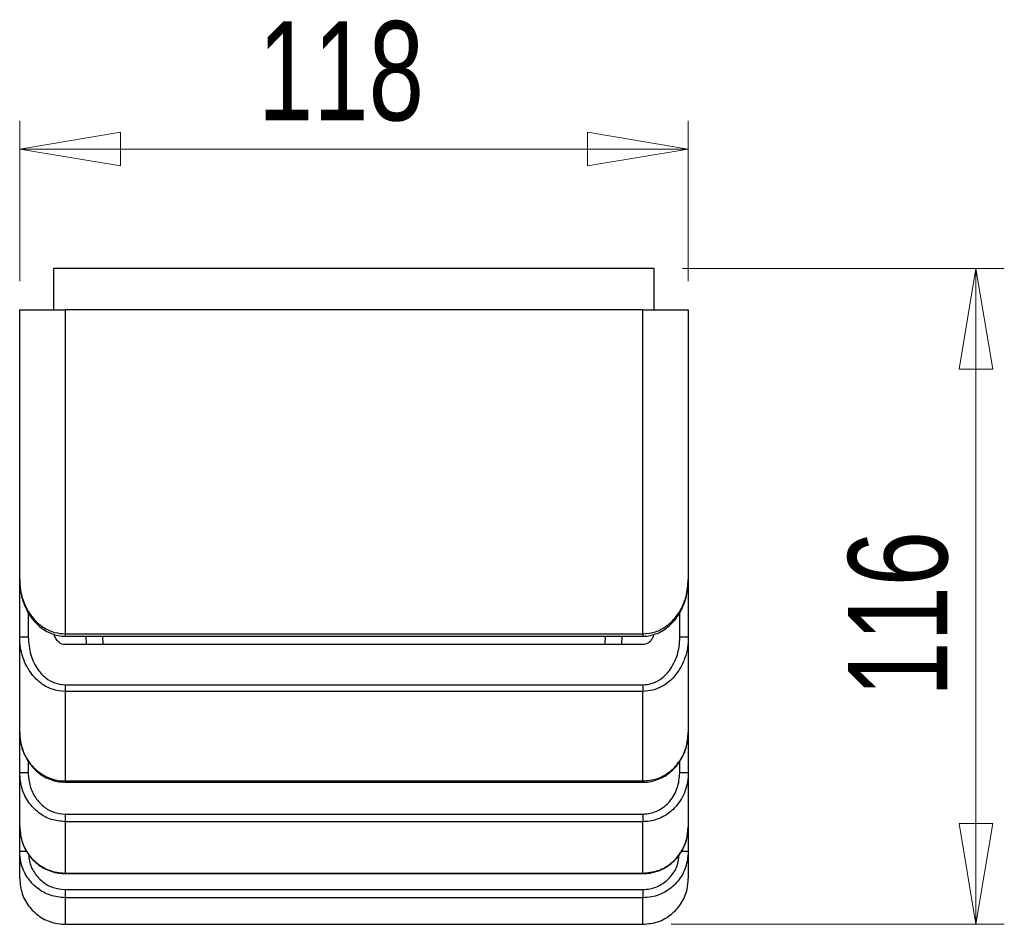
# Model space of a CAD drawing. Header units: millimetres. Extents: x 117 to 199, y 81 to 204.
# Tile 2 of 2: x 117 to 152, y 172 to 204. Entities that reach past the tile are written whole.
import ezdxf

# ---------------------------------------------------------------- set-up
doc = ezdxf.new("R2010")
doc.units = ezdxf.units.MM
doc.styles.add('SLDTEXTSTYLE0', font='TXT', dxfattribs={"width": 0.75})
doc.dimstyles.new('SLDDIMSTYLE0', dxfattribs={"dimtxt": 3.5, "dimasz": 3.556, "dimexe": 0, "dimexo": 0.0625, "dimgap": 0.875, "dimtad": 1, "dimdec": 0, "dimlfac": 5, "dimrnd": 1e-09, "dimzin": 12, "dimdsep": 46, "dimtxsty": 'SLDTEXTSTYLE0', "dimblk1": 'CLOSED', "dimblk2": 'CLOSED', "dimsah": 1, "dimcen": 0.09, "dimadec": 0, "dimazin": 3, "dimtfac": 1, "dimtdec": 0, "dimtofl": 0, "dimtmove": 0, "dimatfit": 3, "dimldrblk": 'CLOSED', "dimfxl": 0, "dimfrac": 2, "dimtolj": 1, "dimtzin": 12, "dimarcsym": 0})

# ---------------------------------------------------------------- blocks, each defined once
blk = doc.blocks.new('_Closed')
at = {"color": 0, "linetype": 'ByBlock', "lineweight": -2}
for p, q in [((-1, 0.166667), (0, 0)), ((-1, 0.166667), (-1, -0.166667)), ((0, 0), (-1, -0.166667)), ((0, 0), (-1, 0))]:
    blk.add_line(p, q, dxfattribs=at)
blk = doc.blocks.new('_D_1')
at = {"color": 7, "linetype": 'Continuous', "lineweight": 0}
for p, q in [((140.569, 195.559), (151.922, 195.559)), ((150.922, 195.559), (150.922, 172.421)), ((140.169, 172.421), (151.922, 172.421))]:
    blk.add_line(p, q, dxfattribs=at)
at = {"color": 7, "linetype": 'Continuous', "lineweight": 18, "xscale": 3.556, "yscale": 3.556}
for p, rotation in [((150.922, 195.559, -69.385), 90.0000000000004), ((150.922, 172.421, -69.385), 270.0000000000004)]:
    blk.add_blockref('_Closed', p, dxfattribs=dict(at, rotation=rotation))
at = {"color": 7, "linetype": 'Continuous', "lineweight": 18, "insert": (146.41, 180.44), "char_height": 3.5, "attachment_point": 1, "rotation": 90, "style": 'SLDTEXTSTYLE0'}
blk.add_mtext('116', dxfattribs=at)
blk = doc.blocks.new('_D_2')
at = {"color": 7, "linetype": 'Continuous', "lineweight": 0}
for p, q in [((117.169, 195.105), (117.169, 200.772)), ((140.769, 195.105), (140.769, 200.772)), ((117.169, 199.772), (140.769, 199.772))]:
    blk.add_line(p, q, dxfattribs=at)
at = {"color": 7, "linetype": 'Continuous', "lineweight": 18, "xscale": 3.556, "yscale": 3.556, "rotation": 180.0000000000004}
blk.add_blockref('_Closed', (117.169, 199.772, -69.385), dxfattribs=at)
at = {"color": 7, "linetype": 'Continuous', "lineweight": 18, "xscale": 3.556, "yscale": 3.556}
blk.add_blockref('_Closed', (140.769, 199.772, -69.385), dxfattribs=at)
at = {"color": 7, "linetype": 'Continuous', "lineweight": 18, "insert": (125.581, 204.284), "char_height": 3.5, "attachment_point": 1, "style": 'SLDTEXTSTYLE0'}
blk.add_mtext('118', dxfattribs=at)

msp = doc.modelspace()

# ---------------------------------------------------------------- linework, layer by layer
at = {"color": 7, "linetype": 'Continuous', "lineweight": 25}
for p, q in [((118.369, 194.105), (118.369, 195.559)), ((139.569, 195.559), (118.369, 195.559)), ((139.569, 194.105), (139.569, 195.559)), ((117.169, 184.587), (117.169, 194.105)), ((118.769, 194.105), (118.769, 182.667)), ((139.169, 194.105), (118.769, 194.105)), ((139.169, 182.667), (139.169, 194.105)), ((140.769, 194.105), (140.769, 184.587)), ((117.169, 182.555), (117.169, 184.587)), ((140.769, 184.587), (140.769, 182.555)), ((117.169, 179.192), (117.169, 182.555)), ((117.469, 182.555), (117.169, 182.555)), ((118.769, 182.667), (139.169, 182.667)), ((118.769, 182.586), (139.169, 182.586)), ((119.53, 182.285), (119.514, 182.586)), ((138.424, 182.586), (138.408, 182.285)), ((140.769, 182.555), (140.469, 182.555)), ((140.769, 182.555), (140.769, 179.192)), ((139.169, 182.285), (118.769, 182.285)), ((118.769, 180.87), (118.769, 180.636)), ((118.769, 180.87), (139.169, 180.87)), ((139.169, 180.87), (139.169, 180.636)), ((118.769, 180.636), (118.769, 177.475)), ((139.169, 180.636), (118.769, 180.636)), ((139.169, 177.475), (139.169, 180.636)), ((117.169, 177.761), (117.169, 179.192)), ((140.769, 179.192), (140.769, 177.761)), ((117.469, 177.761), (117.169, 177.761)), ((117.169, 175.855), (117.169, 177.761)), ((140.769, 177.761), (140.469, 177.761)), ((140.769, 177.761), (140.769, 175.855)), ((118.769, 177.475), (139.169, 177.475)), ((118.769, 177.434), (139.169, 177.434)), ((118.769, 176.308), (139.169, 176.308)), ((118.769, 176.308), (118.769, 176.039)), ((139.169, 176.308), (139.169, 176.039)), ((117.169, 174.991), (117.169, 175.855)), ((139.169, 176.039), (118.769, 176.039)), ((118.769, 176.039), (118.769, 174.226)), ((139.169, 174.226), (139.169, 176.039)), ((140.738, 175.608), (140.769, 175.855)), ((140.769, 175.855), (140.769, 174.991)), ((117.169, 174.029), (117.169, 174.991)), ((140.769, 174.991), (140.769, 174.029)), ((118.769, 174.226), (139.169, 174.226)), ((118.769, 174.209), (139.169, 174.209)), ((118.769, 173.646), (139.169, 173.646)), ((118.769, 173.646), (118.769, 173.356)), ((139.169, 173.646), (139.169, 173.356)), ((139.169, 173.356), (118.769, 173.356)), ((118.769, 173.356), (118.769, 172.421)), ((139.169, 172.421), (139.169, 173.356)), ((118.769, 172.421), (139.169, 172.421)), ((118.769, 172.421), (118.769, 172.418)), ((118.769, 172.418), (139.169, 172.418)), ((139.169, 172.421), (139.169, 172.418))]:
    msp.add_line(p, q, dxfattribs=at)
at = {"color": 8, "linetype": 'Continuous', "lineweight": 25}
for p, q in [((117.469, 183.413), (117.469, 182.555)), ((140.469, 182.555), (140.469, 183.418)), ((118.769, 182.667), (118.769, 182.586)), ((120.091, 182.586), (120.106, 182.285)), ((137.832, 182.285), (137.847, 182.586)), ((139.169, 182.667), (139.169, 182.586)), ((117.469, 178.166), (117.469, 177.761)), ((140.469, 177.761), (140.469, 178.175)), ((118.769, 177.475), (118.769, 177.434)), ((139.169, 177.475), (139.169, 177.434)), ((117.412, 174.991), (117.169, 174.991)), ((140.769, 174.991), (140.525, 174.991)), ((118.769, 174.226), (118.769, 174.209)), ((139.169, 174.226), (139.169, 174.209))]:
    msp.add_line(p, q, dxfattribs=at)
at = {"color": 7, "linetype": 'Continuous', "lineweight": 25}
for points, knots in [([(117.169, 194.105), (117.174, 194.105), (117.184, 194.105), (117.268, 194.105), (117.403, 194.105), (117.586, 194.105), (117.812, 194.105), (118.058, 194.105), (118.323, 194.105), (118.559, 194.105), (118.711, 194.105), (118.769, 194.105)], [0, 0, 0, 0, 0.122287, 0.248022, 0.370363, 0.496776, 0.61038, 0.728112, 0.829359, 0.934117, 1, 1, 1, 1]), ([(139.169, 194.105), (139.336, 194.105), (139.669, 194.105), (140.116, 194.105), (140.476, 194.105), (140.722, 194.105), (140.753, 194.105), (140.769, 194.105)], [0, 0, 0, 0, 0.18783, 0.375386, 0.570296, 0.783583, 1, 1, 1, 1]), ([(117.169, 184.587), (117.175, 184.465), (117.186, 184.218), (117.275, 183.869), (117.412, 183.546), (117.631, 183.206), (117.959, 182.899), (118.376, 182.699), (118.648, 182.677), (118.769, 182.667)], [0, 0, 0, 0, 0.1331723, 0.2698229, 0.3901355, 0.5138197, 0.7070379, 0.8705125, 1, 1, 1, 1]), ([(117.175, 184.568), (117.175, 184.495), (117.175, 184.304), (117.23, 184.001), (117.33, 183.683), (117.465, 183.404), (117.625, 183.169), (117.809, 182.971), (118.013, 182.811), (118.233, 182.691), (118.469, 182.615), (118.651, 182.581), (118.753, 182.588), (118.769, 182.59)], [0, 0, 0, 0, 0.078049, 0.203245, 0.326072, 0.431848, 0.53194, 0.627773, 0.718484, 0.806678, 0.891678, 0.982538, 1, 1, 1, 1]), ([(139.169, 182.587), (139.174, 182.587), (139.261, 182.579), (139.432, 182.608), (139.672, 182.676), (139.896, 182.793), (140.103, 182.947), (140.289, 183.14), (140.451, 183.368), (140.585, 183.63), (140.688, 183.922), (140.75, 184.241), (140.776, 184.467), (140.769, 184.583), (140.768, 184.587)], [0, 0, 0, 0, 0.005203, 0.092704, 0.1799078, 0.2679737, 0.3580533, 0.451359, 0.5495151, 0.6527299, 0.7617294, 0.8764183, 0.9955237, 1, 1, 1, 1]), ([(139.169, 182.667), (139.319, 182.682), (139.616, 182.711), (140.049, 182.95), (140.367, 183.278), (140.576, 183.647), (140.731, 184.062), (140.754, 184.384), (140.769, 184.587)], [0, 0, 0, 0, 0.160681, 0.318502, 0.521835, 0.648504, 0.77913, 1, 1, 1, 1]), ([(118.769, 180.636), (118.618, 180.65), (118.319, 180.68), (117.913, 180.906), (117.615, 181.199), (117.407, 181.523), (117.272, 181.844), (117.185, 182.192), (117.175, 182.433), (117.169, 182.555)], [0, 0, 0, 0, 0.162614, 0.322441, 0.490851, 0.612648, 0.738208, 0.867429, 1, 1, 1, 1]), ([(117.469, 182.555), (117.485, 182.343), (117.509, 182.033), (117.661, 181.652), (117.827, 181.367), (118.071, 181.108), (118.401, 180.909), (118.646, 180.883), (118.769, 180.87)], [0, 0, 0, 0, 0.269364, 0.393333, 0.520588, 0.687986, 0.843737, 1, 1, 1, 1]), ([(118.769, 182.285), (118.767, 182.285), (118.73, 182.285), (118.658, 182.299), (118.553, 182.359), (118.456, 182.47), (118.399, 182.577), (118.391, 182.643), (118.391, 182.646)], [0, 0, 0, 0, 0.010273, 0.197278, 0.383765, 0.643852, 0.981737, 1, 1, 1, 1]), ([(139.545, 182.647), (139.544, 182.638), (139.536, 182.567), (139.476, 182.46), (139.376, 182.352), (139.27, 182.294), (139.2, 182.288), (139.169, 182.285)], [0, 0, 0, 0, 0.049501, 0.376974, 0.627851, 0.83301, 1, 1, 1, 1]), ([(140.769, 182.555), (140.763, 182.431), (140.752, 182.181), (140.661, 181.829), (140.522, 181.507), (140.302, 181.168), (139.972, 180.862), (139.557, 180.666), (139.286, 180.645), (139.169, 180.636)], [0, 0, 0, 0, 0.134287, 0.272246, 0.39168, 0.514475, 0.708229, 0.873346, 1, 1, 1, 1]), ([(139.169, 180.87), (139.265, 180.878), (139.486, 180.896), (139.825, 181.07), (140.09, 181.337), (140.268, 181.632), (140.38, 181.913), (140.455, 182.223), (140.464, 182.443), (140.469, 182.555)], [0, 0, 0, 0, 0.121518, 0.281709, 0.473727, 0.594865, 0.719393, 0.857989, 1, 1, 1, 1]), ([(117.169, 179.192), (117.174, 179.087), (117.185, 178.874), (117.27, 178.564), (117.407, 178.269), (117.594, 178.012), (117.823, 177.795), (118.148, 177.588), (118.481, 177.485), (118.716, 177.477), (118.769, 177.475)], [0, 0, 0, 0, 0.121548, 0.246783, 0.369551, 0.496617, 0.611592, 0.73078, 0.938583, 1, 1, 1, 1]), ([(117.175, 179.161), (117.175, 179.112), (117.173, 178.962), (117.223, 178.713), (117.319, 178.424), (117.463, 178.159), (117.645, 177.926), (117.861, 177.733), (118.101, 177.583), (118.36, 177.485), (118.585, 177.436), (118.723, 177.439), (118.769, 177.44)], [0, 0, 0, 0, 0.055653, 0.173033, 0.29023, 0.405182, 0.518965, 0.628876, 0.737576, 0.842466, 0.946496, 1, 1, 1, 1]), ([(139.169, 177.439), (139.197, 177.438), (139.312, 177.431), (139.514, 177.469), (139.765, 177.551), (140, 177.68), (140.212, 177.847), (140.397, 178.051), (140.55, 178.287), (140.668, 178.55), (140.741, 178.833), (140.773, 179.051), (140.766, 179.171), (140.765, 179.192)], [0, 0, 0, 0, 0.03132, 0.130697, 0.231113, 0.331274, 0.433499, 0.536834, 0.643221, 0.7515, 0.863042, 0.976227, 1, 1, 1, 1]), ([(139.169, 177.475), (139.335, 177.491), (139.664, 177.523), (140.109, 177.771), (140.468, 178.143), (140.72, 178.633), (140.752, 179.004), (140.769, 179.192)], [0, 0, 0, 0, 0.189379, 0.377133, 0.570722, 0.781737, 1, 1, 1, 1]), ([(118.769, 176.039), (118.603, 176.055), (118.272, 176.088), (117.825, 176.338), (117.466, 176.714), (117.217, 177.206), (117.185, 177.575), (117.169, 177.761)], [0, 0, 0, 0, 0.19067, 0.379786, 0.574518, 0.785881, 1, 1, 1, 1]), ([(117.469, 177.761), (117.482, 177.604), (117.508, 177.293), (117.709, 176.879), (118.001, 176.562), (118.364, 176.35), (118.634, 176.322), (118.769, 176.308)], [0, 0, 0, 0, 0.217645, 0.431022, 0.625609, 0.812664, 1, 1, 1, 1]), ([(139.169, 176.308), (139.216, 176.31), (139.41, 176.317), (139.762, 176.434), (140.081, 176.697), (140.276, 176.984), (140.428, 177.312), (140.453, 177.581), (140.469, 177.761)], [0, 0, 0, 0, 0.064745, 0.270361, 0.501728, 0.626655, 0.751657, 1, 1, 1, 1]), ([(140.769, 177.761), (140.764, 177.656), (140.754, 177.444), (140.669, 177.135), (140.534, 176.841), (140.35, 176.583), (140.123, 176.366), (139.8, 176.156), (139.465, 176.049), (139.226, 176.041), (139.169, 176.039)], [0, 0, 0, 0, 0.12059, 0.244826, 0.366559, 0.492502, 0.607044, 0.725725, 0.934178, 1, 1, 1, 1]), ([(117.169, 175.855), (117.188, 175.667), (117.225, 175.289), (117.518, 174.788), (117.946, 174.421), (118.391, 174.247), (118.671, 174.231), (118.769, 174.226)], [0, 0, 0, 0, 0.223849, 0.448509, 0.669592, 0.883467, 1, 1, 1, 1]), ([(139.169, 174.215), (139.209, 174.214), (139.339, 174.209), (139.558, 174.252), (139.817, 174.341), (140.057, 174.476), (140.27, 174.65), (140.453, 174.859), (140.597, 175.097), (140.701, 175.348), (140.733, 175.522), (140.748, 175.605)], [0, 0, 0, 0, 0.051722, 0.169793, 0.289088, 0.4075, 0.527559, 0.64721, 0.768863, 0.890336, 1, 1, 1, 1]), ([(117.24, 175.382), (117.264, 175.307), (117.317, 175.141), (117.452, 174.907), (117.63, 174.687), (117.843, 174.503), (118.083, 174.359), (118.343, 174.262), (118.575, 174.212), (118.718, 174.214), (118.769, 174.215)], [0, 0, 0, 0, 0.114954, 0.25185, 0.389096, 0.524113, 0.659424, 0.792368, 0.926331, 1, 1, 1, 1]), ([(118.769, 173.356), (118.594, 173.373), (118.243, 173.407), (117.774, 173.675), (117.412, 174.071), (117.202, 174.534), (117.179, 174.853), (117.169, 174.991)], [0, 0, 0, 0, 0.207027, 0.413501, 0.622099, 0.836376, 1, 1, 1, 1]), ([(140.769, 174.991), (140.75, 174.802), (140.713, 174.424), (140.422, 173.923), (139.996, 173.555), (139.55, 173.378), (139.269, 173.362), (139.169, 173.356)], [0, 0, 0, 0, 0.2230202, 0.4467773, 0.6673136, 0.8812982, 1, 1, 1, 1]), ([(117.169, 174.029), (117.187, 173.847), (117.223, 173.483), (117.502, 172.998), (117.913, 172.635), (118.362, 172.447), (118.655, 172.428), (118.769, 172.421)], [0, 0, 0, 0, 0.2167, 0.433577, 0.649739, 0.864328, 1, 1, 1, 1]), ([(139.169, 172.421), (139.348, 172.438), (139.705, 172.473), (140.182, 172.747), (140.544, 173.15), (140.74, 173.603), (140.761, 173.906), (140.769, 174.029)], [0, 0, 0, 0, 0.212758, 0.425371, 0.63855, 0.853195, 1, 1, 1, 1])]:
    msp.add_open_spline(points, degree=3, knots=knots, dxfattribs=at)
at = {"color": 8, "linetype": 'Continuous', "lineweight": 25}
for points, knots in [([(139.169, 174.226), (139.344, 174.243), (139.694, 174.277), (140.163, 174.542), (140.52, 174.936), (140.709, 175.317), (140.732, 175.552), (140.738, 175.608)], [0, 0, 0, 0, 0.228989, 0.45731, 0.688189, 0.925939, 1, 1, 1, 1]), ([(117.483, 174.881), (117.489, 174.805), (117.507, 174.58), (117.667, 174.235), (117.96, 173.909), (118.341, 173.689), (118.626, 173.66), (118.769, 173.646)], [0, 0, 0, 0, 0.1174195, 0.3446264, 0.5650505, 0.7824725, 1, 1, 1, 1]), ([(139.169, 173.646), (139.25, 173.651), (139.479, 173.664), (139.842, 173.81), (140.186, 174.113), (140.407, 174.486), (140.436, 174.754), (140.448, 174.867)], [0, 0, 0, 0, 0.125711, 0.352618, 0.58724, 0.8262, 1, 1, 1, 1])]:
    msp.add_open_spline(points, degree=3, knots=knots, dxfattribs=at)

# ---------------------------------------------------------------- dimensions: what is measured, and where the dimension line sits
at = {"color": 7, "linetype": 'Continuous', "lineweight": 18}
dim = msp.add_linear_dim(base=(140.769, 199.772), p1=(117.169, 194.105), p2=(140.769, 194.105), dimstyle='SLDDIMSTYLE0', dxfattribs=at)
dim.commit()
dim.dimension.update_dxf_attribs({"geometry": '_D_2', "text_midpoint": (129.46, 199.772), "dimtype": 160})
dim = msp.add_linear_dim(base=(150.922, 172.421), p1=(139.569, 195.559), p2=(139.169, 172.421), angle=90, dimstyle='SLDDIMSTYLE0', dxfattribs=at)
dim.commit()
dim.dimension.update_dxf_attribs({"geometry": '_D_1', "text_midpoint": (150.922, 184.319), "dimtype": 160})

doc.saveas('drawing.dxf')
